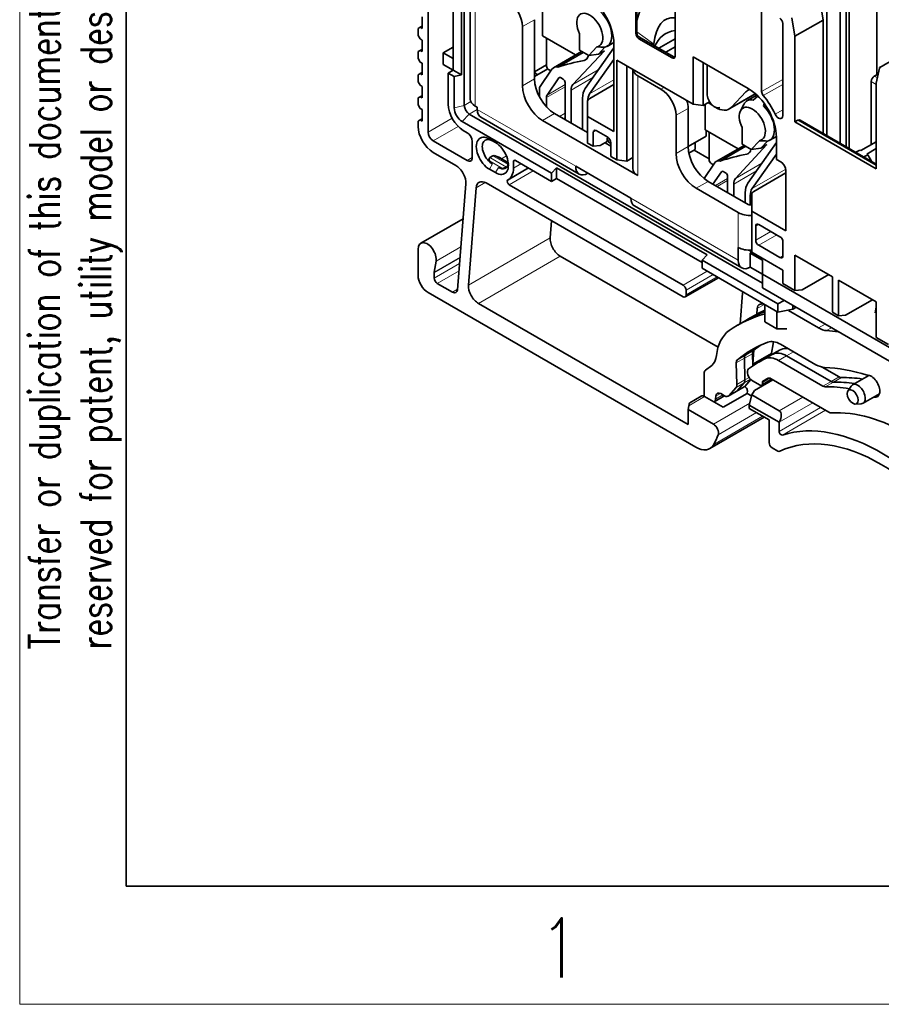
# Model space of a CAD drawing. Header units: millimetres. Extents: x 6 to 292, y 5 to 204.
# Tile 1 of 24: x 6 to 42, y 5 to 47. Entities that reach past the tile are written whole.
import ezdxf

# ---------------------------------------------------------------- set-up
doc = ezdxf.new("R2010")
doc.units = ezdxf.units.MM
for name, color, linetype in [('TEXT', 7, 'Continuous'), ('可见', 7, 'Continuous'), ('图框', 7, 'Continuous'), ('相切', 7, 'Continuous'), ('细实线', 7, 'Continuous'), ('轮廓线', 7, 'Continuous')]:
    doc.layers.add(name, color=color, linetype=linetype)
doc.layers.add('尺寸层', color=5, linetype='Continuous', lineweight=13)
doc.styles.add('SEACAD_romans_shx', font='romans.shx')
doc.styles.add('SEACAD_Solid_Edge_ANSI', font='seans.ttf', dxfattribs={"width": 0.8})

# ---------------------------------------------------------------- blocks, each defined once
blk = doc.blocks.new('SE4')
at = {"layer": '可见', "color": 7, "linetype": 'Continuous', "lineweight": 35}
for p, q in [((22.765, 41.873), (22.765, 51.547)), ((31.592, 46.068), (31.592, 50.372)), ((31.547, 46.043), (31.547, 50.347)), ((33.202, 49.391), (33.202, 45.087)), ((24.171, 48.311), (24.171, 44.291)), ((24.292, 42.999), (24.292, 48.633)), ((24.548, 48.486), (24.548, 43.269)), ((23.826, 48.266), (23.826, 44.49)), ((40.186, 41.403), (40.186, 47.884)), ((40.187, 41.402), (40.187, 47.883)), ((40.436, 48.027), (40.436, 41.259)), ((41.73, 47.922), (41.73, 44.296)), ((39.617, 47.554), (39.617, 41.732)), ((39.46, 46.611), (39.331, 47.391)), ((40.563, 47.248), (40.563, 41.185)), ((22.511, 46.746), (22.511, 46.256)), ((27.262, 46.625), (27.262, 44.126)), ((27.602, 47.017), (27.602, 45.939)), ((36.862, 43.587), (36.862, 46.985)), ((38.272, 45.925), (38.143, 46.706)), ((22.426, 46.305), (22.341, 46.256)), ((22.341, 46.256), (22.341, 45.962)), ((22.426, 46.305), (22.511, 46.354)), ((22.511, 46.256), (22.426, 46.305)), ((26.753, 46.331), (26.753, 43.832)), ((37.752, 46.47), (37.752, 42.568)), ((39.46, 46.611), (38.272, 45.925)), ((39.46, 41.822), (39.46, 46.611)), ((45.318, 46.605), (41.861, 44.609)), ((22.341, 45.962), (22.426, 45.815)), ((22.426, 45.815), (22.511, 45.766)), ((27.602, 45.939), (28.997, 45.133)), ((27.771, 45.841), (27.771, 44.665)), ((29.165, 46.032), (29.165, 45.33)), ((33.075, 45.014), (31.675, 45.822)), ((31.746, 45.863), (33.146, 45.055)), ((33.202, 45.816), (32.514, 45.419)), ((38.272, 45.925), (38.272, 42.3)), ((22.426, 45.325), (22.511, 45.374)), ((22.511, 45.766), (22.511, 45.276)), ((23.401, 45.225), (23.826, 45.47)), ((29.405, 43.714), (30.614, 45.434)), ((29.551, 45.107), (29.892, 45.474)), ((30.238, 45.462), (29.961, 45.165)), ((30.33, 45.498), (30.613, 45.662)), ((30.614, 45.62), (30.614, 41.897)), ((33.202, 45.473), (32.811, 45.248)), ((22.426, 45.325), (22.341, 45.276)), ((22.341, 45.276), (22.341, 44.982)), ((22.341, 44.982), (22.426, 44.835)), ((22.511, 45.276), (22.426, 45.325)), ((23.826, 44.98), (23.401, 45.225)), ((23.401, 45.225), (23.401, 44.735)), ((29.252, 45.28), (28.067, 44.596)), ((29.321, 45.24), (28.241, 44.617)), ((30.215, 45.312), (28.884, 43.881)), ((29.165, 45.33), (29.551, 45.107)), ((29.961, 45.165), (29.551, 45.107)), ((29.961, 45.165), (30.215, 45.312)), ((33.966, 43.048), (33.966, 45.057)), ((33.966, 45.057), (36.299, 43.71)), ((22.426, 44.835), (22.511, 44.786)), ((22.511, 44.786), (22.511, 44.296)), ((23.401, 44.735), (23.826, 44.49)), ((27.262, 44.42), (27.771, 44.714)), ((27.821, 44.547), (27.262, 44.224)), ((30.614, 44.944), (29.589, 43.485)), ((30.741, 40.697), (30.741, 44.91)), ((30.741, 44.91), (33.966, 43.048)), ((31.166, 40.648), (31.166, 44.665)), ((34.39, 42.999), (34.39, 44.812)), ((34.56, 43.486), (34.56, 44.714)), ((41.838, 44.573), (41.708, 43.941)), ((22.426, 44.345), (22.341, 44.296)), ((22.341, 44.296), (22.341, 44.002)), ((22.426, 44.345), (22.511, 44.394)), ((22.511, 44.296), (22.426, 44.345)), ((23.826, 44.49), (23.614, 44.368)), ((23.868, 44.221), (23.614, 44.368)), ((23.614, 44.368), (23.614, 43.048)), ((23.826, 44.49), (24.171, 44.291)), ((24.171, 44.291), (23.868, 44.221)), ((23.868, 42.901), (23.868, 44.221)), ((27.998, 44.531), (27.471, 43.762)), ((27.796, 43.441), (28.293, 44.167)), ((27.951, 44.463), (27.856, 44.518)), ((28.468, 44.116), (28.367, 44.174)), ((31.421, 44.517), (31.421, 40.33)), ((31.632, 44.249), (32.608, 43.685)), ((41.624, 44.235), (41.73, 44.296)), ((41.73, 44.296), (41.776, 44.27)), ((22.341, 44.002), (22.426, 43.855)), ((22.426, 43.855), (22.511, 43.807)), ((22.511, 43.807), (22.511, 43.317)), ((27.471, 43.762), (27.471, 43.362)), ((28.553, 43.969), (28.553, 42.401)), ((29.595, 43.297), (30.614, 43.885)), ((41.496, 41.345), (41.496, 44.015)), ((41.708, 43.941), (41.708, 40.316)), ((22.426, 43.366), (22.341, 43.317)), ((22.341, 43.317), (22.341, 43.023)), ((22.426, 43.366), (22.511, 43.415)), ((22.511, 43.317), (22.426, 43.366)), ((27.768, 42.938), (27.768, 43.336)), ((28.807, 43.645), (28.807, 42.254)), ((29.295, 41.973), (29.295, 43.304)), ((35.496, 42.852), (36.602, 43.49)), ((36.197, 43.578), (35.586, 42.923)), ((36.662, 43.435), (36.243, 43.193)), ((36.702, 43.385), (36.507, 43.229)), ((22.341, 43.023), (22.426, 42.876)), ((22.426, 42.876), (22.511, 42.827)), ((24.759, 42.975), (24.844, 42.926)), ((24.844, 42.926), (24.844, 42.828)), ((29.507, 43.182), (29.507, 43.175)), ((29.507, 43.175), (29.507, 42.536)), ((33.754, 42.877), (33.754, 41.26)), ((33.966, 43.048), (34.39, 42.999)), ((34.39, 42.999), (34.662, 43.157)), ((34.475, 43.048), (34.475, 41.971)), ((34.809, 42.985), (34.605, 43.124)), ((36.105, 43.041), (35.966, 42.767)), ((36.976, 43.062), (36.94, 42.979)), ((37.013, 43.022), (36.94, 42.979)), ((22.511, 42.827), (22.511, 42.337)), ((24.505, 42.632), (36.893, 35.48)), ((24.993, 42.498), (29.151, 40.098)), ((28.111, 42.657), (29.507, 41.85)), ((30.614, 41.897), (29.507, 42.536)), ((29.507, 42.536), (29.507, 41.409)), ((33.244, 42.583), (33.244, 40.966)), ((22.426, 42.386), (22.341, 42.337)), ((22.341, 42.337), (22.341, 42.116)), ((22.426, 42.386), (22.511, 42.435)), ((22.511, 42.337), (22.426, 42.386)), ((27.983, 40.134), (24.208, 42.314)), ((27.602, 42.363), (31.632, 40.036)), ((36.039, 42.064), (36.039, 41.362)), ((38.272, 42.3), (38.399, 42.374)), ((41.708, 40.316), (38.272, 42.3)), ((41.708, 40.524), (38.489, 42.382)), ((24.42, 41.848), (24.25, 41.946)), ((29.74, 41.275), (29.74, 41.863)), ((29.867, 41.936), (30.359, 41.652)), ((34.517, 41.701), (33.754, 41.26)), ((35.87, 41.165), (34.475, 41.971)), ((34.517, 41.946), (34.517, 41.701)), ((34.644, 41.873), (34.644, 40.697)), ((37.203, 41.53), (37.487, 41.693)), ((37.487, 41.652), (37.487, 40.721)), ((24.42, 40.672), (22.977, 41.505)), ((24.632, 41.481), (24.632, 40.795)), ((25.353, 41.579), (25.608, 41.432)), ((29.507, 41.409), (29.74, 41.275)), ((30.037, 41.3), (29.74, 41.275)), ((30.334, 41.471), (30.037, 41.3)), ((30.249, 41.422), (30.487, 41.285)), ((30.334, 41.471), (30.334, 41.618)), ((30.487, 41.383), (30.461, 41.398)), ((30.487, 41.432), (30.487, 40.844)), ((34.051, 41.432), (34.051, 41.138)), ((36.125, 41.312), (34.94, 40.628)), ((36.194, 41.272), (35.114, 40.649)), ((35.757, 39.913), (37.088, 41.344)), ((36.039, 41.362), (36.424, 41.139)), ((36.278, 39.716), (37.487, 41.436)), ((36.424, 41.139), (36.765, 41.506)), ((37.111, 41.494), (36.834, 41.197)), ((36.834, 41.197), (37.088, 41.344)), ((41.708, 41.467), (41.051, 41.088)), ((23.939, 40.459), (22.977, 41.014)), ((25.373, 40.795), (25.499, 40.868)), ((25.592, 40.867), (25.551, 40.877)), ((30.487, 40.844), (30.741, 40.697)), ((31.166, 40.648), (31.421, 40.796)), ((33.784, 40.984), (34.051, 41.138)), ((34.644, 40.746), (34.008, 41.113)), ((36.834, 41.197), (36.424, 41.139)), ((37.487, 40.946), (36.462, 39.488)), ((41.008, 41.112), (40.849, 41.02)), ((41.051, 41.088), (41.008, 41.112)), ((41.348, 40.916), (41.188, 40.824)), ((41.708, 41.173), (41.305, 40.941)), ((41.348, 40.916), (41.305, 40.941)), ((41.507, 40.64), (41.348, 40.916)), ((25.866, 40.748), (26.121, 40.601)), ((26.096, 40.402), (26.075, 40.39)), ((26.371, 40.623), (26.371, 40.354)), ((26.456, 40.672), (27.983, 39.791)), ((31.335, 39.08), (29.002, 40.428)), ((30.741, 40.697), (31.166, 40.648)), ((31.378, 40.77), (31.421, 40.745)), ((34.871, 40.563), (34.426, 39.913)), ((34.824, 40.495), (34.729, 40.55)), ((37.487, 40.721), (37.678, 40.611)), ((25.608, 40.158), (25.353, 40.305)), ((26.148, 39.86), (27.006, 40.355)), ((27.983, 40.134), (28.195, 40.362)), ((27.983, 40.134), (27.983, 39.791)), ((34.559, 36.687), (28.195, 40.362)), ((28.195, 39.914), (28.195, 40.362)), ((34.806, 39.673), (35.166, 40.199)), ((35.341, 40.148), (35.24, 40.206)), ((35.426, 40.001), (35.426, 39.315)), ((36.532, 39.366), (37.89, 40.15)), ((37.89, 40.244), (37.89, 37.696)), ((24.361, 39.682), (24.007, 35.206)), ((33.541, 34.915), (25.216, 39.721)), ((33.541, 35.406), (26.192, 39.649)), ((27.983, 39.791), (28.195, 39.914)), ((34.347, 36.362), (28.195, 39.914)), ((34.602, 39.791), (36.299, 38.811)), ((35.681, 39.677), (35.681, 39.168)), ((24.794, 39.518), (24.468, 35.407)), ((34.093, 39.497), (35.875, 38.468)), ((36.168, 38.886), (36.168, 39.306)), ((36.381, 39.184), (36.381, 38.791)), ((36.444, 38.531), (36.444, 39.243)), ((31.484, 38.751), (36.024, 36.13)), ((37.89, 37.696), (36.444, 38.531)), ((36.444, 38.531), (36.444, 36.792)), ((24.245, 38.211), (22.453, 37.176)), ((27.983, 38.124), (27.926, 37.404)), ((36.614, 37.306), (36.614, 37.894)), ((36.741, 37.968), (37.636, 37.451)), ((37.636, 36.57), (36.741, 37.086)), ((37.763, 37.231), (37.763, 36.643)), ((22.341, 36.929), (22.341, 35.821)), ((34.559, 36.687), (34.347, 36.46)), ((35.875, 36.998), (35.875, 36.459)), ((36.384, 36.851), (36.384, 36.876)), ((36.448, 36.79), (36.384, 36.753)), ((36.384, 36.753), (36.893, 36.459)), ((36.384, 36.753), (36.384, 36.165)), ((36.444, 36.792), (37.763, 36.031)), ((38.272, 36.676), (38.272, 35.173)), ((38.272, 36.676), (39.863, 35.758)), ((23.099, 36.415), (23.022, 35.954)), ((28.348, 36.627), (35.021, 32.775)), ((34.347, 36.117), (34.347, 36.46)), ((37.551, 34.61), (34.347, 36.46)), ((36.893, 36.459), (36.893, 35.871)), ((23.02, 35.93), (23.02, 35.699)), ((34.347, 36.117), (37.551, 34.267)), ((36.384, 36.165), (36.893, 35.871)), ((36.893, 35.871), (46.397, 30.385)), ((36.893, 35.871), (36.893, 35.284)), ((37.763, 36.031), (37.763, 35.467)), ((38.569, 35.198), (39.701, 35.851)), ((23.795, 35.104), (23.147, 35.478)), ((33.631, 34.906), (35.038, 35.718)), ((37.763, 35.467), (38.272, 35.173)), ((39.863, 35.758), (39.863, 34.255)), ((40.117, 34.108), (40.117, 35.611)), ((40.117, 35.611), (41.708, 34.692)), ((34.075, 28.557), (22.765, 35.086)), ((33.669, 35.186), (33.669, 34.988)), ((36.059, 35.06), (35.957, 33.774)), ((36.893, 35.284), (46.397, 29.797)), ((38.272, 35.173), (38.569, 35.198)), ((33.751, 29.515), (24.891, 34.631)), ((36.993, 34.563), (36.999, 34.56)), ((36.999, 34.585), (36.999, 33.851)), ((37.551, 34.61), (37.818, 34.75)), ((37.551, 34.267), (37.551, 34.61)), ((41.546, 34.786), (40.414, 34.132)), ((41.708, 34.692), (41.708, 33.189)), ((36.676, 34.411), (36.657, 34.175)), ((37.508, 33.557), (37.508, 34.292)), ((38.187, 34.39), (37.551, 34.267)), ((39.264, 33.595), (37.994, 34.328)), ((39.264, 33.595), (37.994, 34.328)), ((38.187, 34.536), (38.187, 34.39)), ((38.187, 34.39), (38.314, 34.463)), ((39.863, 34.255), (40.117, 34.108)), ((40.117, 34.108), (40.414, 34.132)), ((41.666, 34.233), (41.708, 34.486)), ((36.188, 33.907), (35.849, 33.711)), ((36.527, 34.103), (36.188, 33.907)), ((36.999, 33.851), (37.508, 33.557)), ((37.508, 33.557), (37.933, 33.557)), ((37.357, 33.013), (37.263, 32.449)), ((37.664, 32.902), (39.157, 32.04)), ((41.708, 33.189), (42.218, 32.895)), ((36.486, 31.988), (36.471, 32.505)), ((36.537, 32.656), (36.49, 32.065)), ((36.49, 32.065), (37.275, 32.518)), ((37.427, 32.544), (37.088, 32.348)), ((35.819, 31.203), (35.792, 32.113)), ((36.158, 31.399), (36.131, 32.309)), ((36.158, 31.399), (36.131, 32.309)), ((36.49, 32.065), (36.49, 31.99)), ((37.088, 32.348), (36.749, 32.152)), ((39.456, 31.133), (37.58, 32.216)), ((39.795, 31.329), (37.919, 32.412)), ((39.795, 31.329), (37.919, 32.412)), ((34.433, 31.673), (34.433, 30.74)), ((34.484, 31.803), (34.756, 32.012)), ((40.135, 31.525), (39.422, 31.936)), ((36.122, 31.274), (35.81, 30.925)), ((36.122, 31.274), (35.81, 30.925)), ((36.407, 31.409), (36.15, 31.121)), ((36.469, 31.363), (36.807, 31.168)), ((37.339, 31.399), (36.554, 30.946)), ((36.867, 31.162), (37.207, 31.358)), ((36.892, 31.217), (36.892, 31.284)), ((37.026, 31.219), (37.002, 31.239)), ((37.207, 31.358), (37.309, 31.417)), ((37.232, 31.413), (37.232, 31.459)), ((37.232, 31.413), (37.232, 31.459)), ((37.26, 31.445), (39.707, 30.032)), ((41.391, 31.589), (40.699, 31.189)), ((35.295, 30.723), (35.137, 30.815)), ((36.25, 30.828), (35.232, 30.24)), ((35.445, 30.708), (35.785, 30.904)), ((35.782, 31.078), (35.471, 30.729)), ((35.785, 30.904), (36.124, 31.1)), ((36.196, 31.072), (36.145, 31.117)), ((36.25, 30.828), (36.259, 30.932)), ((36.438, 30.72), (36.25, 30.828)), ((36.554, 30.946), (36.448, 30.763)), ((40.644, 31.137), (40.507, 30.924)), ((41.149, 30.41), (41.841, 30.81)), ((34.301, 30.706), (33.82, 30.428)), ((35.232, 30.24), (34.451, 30.691)), ((34.854, 30.471), (35.193, 30.667)), ((34.925, 30.713), (34.915, 30.587)), ((35.193, 30.667), (35.294, 30.724)), ((36.342, 30.334), (36.448, 30.763)), ((36.448, 30.763), (37.602, 30.096)), ((40.823, 30.376), (41.076, 30.389)), ((33.783, 30.305), (33.751, 30.14)), ((33.751, 30.14), (34.823, 29.521)), ((33.751, 30.14), (33.751, 29.515)), ((37.602, 29.606), (36.342, 30.334)), ((36.342, 30.334), (36.342, 30.187)), ((37.178, 29.704), (36.342, 30.187)), ((34.675, 28.497), (36.972, 29.823)), ((37.178, 29.704), (37.178, 28.749)), ((37.602, 29.221), (37.602, 29.606)), ((37.305, 28.529), (37.545, 28.39))]:
    blk.add_line(p, q, dxfattribs=at)
for centre, radius, start, end in [((32.207, 46.076), 0.615, 180.7256, 191.3856), ((27.968, 46.139), 4.363, 352.2222, 352.9775), ((39.518, 114.394), 72.94, 267.83703, 268.10832), ((25.542, 40.783), 0.0949, 84.1745, 117.044), ((25.881, 40.725), 0.387, 274.0524, 300.0372)]:
    blk.add_arc(centre, radius, start, end, dxfattribs=at)
for centre, major_axis, ratio, start_param, end_param in [((29.426, 46.306), (-0.84, 1.455), 0.57735, 3.926991, 5.497787), ((33.901, 43.251), (-1.562, 4.436), 0.410754, 0.076742, 0.585966), ((26.117, 46.698), (-0.45, 0.779), 0.57735, 3.926991, 5.497787), ((29.596, 46.183), (0.39, -0.675), 0.57735, -0.217528, 4.602998), ((29.85, 46.329), (-0.48, 0.831), 0.57735, 2.96323, 5.173324), ((34.072, 43.35), (1.171, -3.327), 0.410754, 2.937231, 3.8332), ((37.625, 46.544), (-0.09, 0.156), 0.57735, 3.926991, 5.497787), ((31.675, 45.969), (0.09, -0.156), 0.57735, 3.926991, 5.497787), ((31.639, 45.949), (0.166, -0.112), 0.075137, 4.548713, 5.461147), ((34.072, 44.555), (1.587, -1.194), 0.711531, 2.566487, 3.332258), ((51.4, 64.829), (-43.502, -9.766), 0.38554, 0.969418, 0.978478), ((29.123, 45.449), (-0.3, 0.52), 0.57735, 2.939878, 3.733313), ((33.075, 45.161), (-0.09, 0.156), 0.57735, 2.356194, 3.926991), ((33.039, 45.14), (-0.166, 0.112), 0.075137, -3.963631, -3.524314), ((27.856, 44.616), (0.06, -0.104), 0.57735, 3.926991, 5.497787), ((28.367, 44.077), (0.3, -0.52), 0.57735, 2.657787, 3.411517), ((38.277, 24.159), (-11.445, 19.824), 0.57735, 6.08147, 6.166598), ((41.921, 44.505), (0.06, -0.104), 0.57735, 2.356194, 3.718911), ((27.39, 44.543), (-0.15, 0.26), 0.57735, 1.712693, 2.356194), ((28.111, 43.636), (-0.6, 1.039), 0.57735, 0.785398, 2.356194), ((28.367, 44.077), (0.06, -0.104), 0.57735, 2.356194, 3.411517), ((32.141, 44.543), (0.72, 0), 0.57735, 3.204257, 3.926991), ((41.624, 44.088), (-0.09, -0.156), 0.57735, 3.926991, 5.497787), ((27.602, 43.342), (-0.6, 1.039), 0.57735, 0.785398, 2.356194), ((28.468, 44.018), (-0.06, 0.104), 0.57735, 3.926991, 5.497787), ((29.232, 43.4), (-0.3, 0.52), 0.57735, 0.175264, 0.785398), ((30.115, 42.831), (-0.58, 1.004), 0.57735, 0.261799, 0.785398), ((36.299, 42.338), (-0.84, 1.455), 0.57735, 3.926991, 5.497787), ((27.98, 43.213), (-0.15, 0.26), 0.57735, 0.269925, 0.785398), ((30.115, 42.831), (-0.43, 0.744), 0.57735, 0.261799, 0.785398), ((29.807, 43.175), (-0.3, 0), 0.57735, 5.497787, 6.283185), ((32.608, 42.95), (-0.45, 0.779), 0.57735, 3.926991, 5.497787), ((34.876, 43.303), (-0.223, 0.387), 0.57735, 0.785398, 3.141593), ((36.904, 42.598), (0.61, -1.057), 0.57735, 3.057359, 3.316126), ((36.989, 43.514), (0.09, -0.156), 0.57735, 3.926991, 5.029277), ((36.299, 42.338), (0.99, -1.715), 0.57735, 1.413115, 1.887684), ((24.25, 42.681), (-0.45, 0.779), 0.57735, 0.785398, 2.356194), ((24.208, 42.706), (0.24, -0.416), 0.57735, 3.926991, 5.497787), ((24.505, 42.877), (0.15, -0.26), 0.57735, 3.926991, 5.497787), ((25.268, 43.269), (0.72, 0), 0.57735, 3.141593, 3.926991), ((33.117, 43.244), (0.45, -0.779), 0.57735, 0.785398, 1.196915), ((34.928, 43.836), (-0.568, 0.984), 0.57735, 2.314022, 3.316126), ((36.469, 42.214), (0.39, -0.675), 0.57735, -0.217528, 4.602998), ((36.723, 42.361), (0.48, -0.831), 0.57735, 2.680658, 3.50296), ((36.723, 42.361), (-0.48, 0.831), 0.57735, 2.96323, 5.173324), ((25.353, 43.122), (0.36, 0.624), 0.57735, 2.356194, 3.141593), ((37.576, 42.671), (-0.125, 0.217), 0.57735, 1.413115, 3.926991), ((22.977, 41.749), (0.45, -0.779), 0.57735, 3.926991, 5.497787), ((38.399, 42.227), (-0.09, -0.156), 0.57735, 3.141593, 3.926991), ((22.977, 41.75), (0.15, -0.26), 0.57735, 3.926991, 5.497787), ((24.42, 41.603), (-0.15, 0.26), 0.57735, 3.926991, 5.497787), ((25.353, 40.942), (0.39, -0.675), 0.57735, 2.356194, 5.497787), ((25.48, 41.015), (0.3, -0.52), 0.57735, 2.356194, 5.497787), ((29.867, 41.789), (0.09, -0.156), 0.57735, 2.356194, 3.926991), ((30.359, 41.505), (-0.09, 0.156), 0.57735, 3.926991, 5.497787), ((25.608, 40.795), (-0.39, 0.675), 0.57735, 2.356194, 5.497787), ((30.461, 41.544), (0.09, -0.156), 0.57735, 3.926991, 5.497787), ((34.602, 40.77), (-0.6, 1.039), 0.57735, 0.785398, 2.356194), ((24.42, 40.917), (-0.15, 0.26), 0.57735, 2.356194, 3.926991), ((25.132, 40.814), (0.848, -0.187), 0.201906, 0.568139, 1.041254), ((34.093, 40.476), (-0.6, 1.039), 0.57735, 0.785398, 2.356194), ((45.15, 20.191), (-11.445, 19.824), 0.57735, 6.08147, 6.166598), ((35.996, 41.481), (-0.3, 0.52), 0.57735, 2.939878, 3.733313), ((23.939, 39.969), (-0.3, 0.52), 0.57735, 3.839724, 5.497787), ((25.905, 41.26), (-0.424, -0.735), 0.57735, 5.928975, 6.283185), ((25.735, 40.868), (-0.3, 0.52), 0.57735, 2.356194, 3.786395), ((26.159, 41.113), (0.424, 0.735), 0.57735, 3.141593, 3.496027), ((25.386, 40.667), (0.848, -0.187), 0.201906, 0.474611, 0.568139), ((26.456, 40.574), (0.06, -0.104), 0.57735, 2.356194, 3.926991), ((29.511, 40.721), (0.36, 0.624), 0.57735, 2.356194, 3.926991), ((34.729, 40.648), (0.06, -0.104), 0.57735, 3.926991, 5.497787), ((35.24, 40.108), (0.3, -0.52), 0.57735, 2.657787, 3.411517), ((37.678, 40.366), (-0.15, 0.26), 0.57735, 3.926991, 5.497787), ((25.608, 40.795), (-0.54, 0.935), 0.57735, 3.115958, 3.926991), ((32.141, 40.33), (0.72, 0), 0.57735, 3.141593, 3.926991), ((35.24, 40.108), (0.06, -0.104), 0.57735, 2.356194, 3.411517), ((35.341, 40.05), (-0.06, 0.104), 0.57735, 3.926991, 5.497787), ((25.216, 39.231), (0.3, -0.52), 0.57735, 2.356194, 3.839724), ((26.192, 39.747), (0.06, -0.104), 0.57735, 3.115945, 5.497787), ((36.105, 39.432), (-0.3, 0.52), 0.57735, 0.175264, 0.785398), ((36.988, 38.833), (-0.58, 1.004), 0.57735, 0.261799, 0.785398), ((36.988, 38.833), (-0.43, 0.744), 0.57735, 0.261799, 0.785398), ((36.744, 39.243), (-0.3, 0), 0.57735, 5.497787, 6.283185), ((31.844, 39.374), (0.36, 0.624), 0.57735, 2.356194, 3.141593), ((36.384, 38.86), (0.12, 0), 0.57735, 3.926991, 5.238028), ((36.384, 38.762), (0.72, 0), 0.57735, 3.926991, 4.796114), ((36.741, 37.821), (0.09, -0.156), 0.57735, 2.356194, 3.926991), ((22.723, 36.709), (0.27, -0.468), 0.57735, 0.610865, 3.926991), ((28.348, 37.117), (-0.3, 0.52), 0.57735, 0.698132, 2.356194), ((36.741, 37.233), (0.09, -0.156), 0.57735, 3.926991, 5.497787), ((37.636, 37.304), (-0.09, 0.156), 0.57735, 3.926991, 5.497787), ((36.384, 37.292), (-0.72, 0), 0.57735, 0.785398, 1.654522), ((36.469, 36.9), (0.06, 0.104), 0.57735, 2.356194, 3.63235), ((37.636, 36.717), (-0.09, 0.156), 0.57735, 2.356194, 3.926991), ((36.384, 36.753), (0.36, 0.624), 0.57735, 2.356194, 3.926991), ((22.765, 35.576), (-0.3, 0.52), 0.57735, 0.785398, 2.356194), ((23.147, 35.857), (-0.09, 0.156), 0.57735, 0.610865, 0.785398), ((23.147, 35.625), (0.09, -0.156), 0.57735, 3.926991, 5.497787), ((24.891, 35.121), (0.3, -0.52), 0.57735, 3.839724, 5.497787), ((33.541, 35.259), (0.09, -0.156), 0.57735, 0.785398, 2.356194), ((23.795, 35.349), (-0.15, 0.26), 0.57735, 2.356194, 3.839724), ((33.541, 35.062), (-0.09, 0.156), 0.57735, 2.356194, 3.926991), ((35.637, 35.346), (-0.3, 0.52), 0.57735, 3.839724, 3.979661), ((36.993, 34.196), (0.225, -0.39), 0.57735, 2.356194, 3.839724), ((43.109, 21.136), (7.26, -12.575), 0.57735, 2.993512, 3.192671), ((43.448, 21.332), (7.26, -12.575), 0.57735, 3.035302, 3.141593), ((43.448, 21.332), (7.26, -12.575), 0.57735, 3.035302, 3.141593), ((43.787, 21.528), (7.26, -12.575), 0.57735, 3.078554, 3.141593), ((37.062, 30.93), (-1.5, 2.598), 0.57735, 0.051078, 0.671988), ((39.264, 34.575), (0.6, -1.039), 0.57735, 5.497787, 5.917458), ((39.264, 34.575), (0.6, -1.039), 0.57735, 5.497787, 5.917458), ((43.448, 21.332), (-6.66, 11.535), 0.57735, -0.422308, -0.365727), ((43.448, 21.332), (-6.66, 11.535), 0.57735, -0.422308, -0.365727), ((43.109, 21.136), (6.66, -11.535), 0.57735, 3.044573, 3.237686), ((37.664, 31.922), (-0.6, 1.039), 0.57735, 5.497787, 6.186166), ((43.448, 21.332), (6.66, -11.535), 0.57735, 3.167077, 3.237686), ((43.448, 21.332), (6.66, -11.535), 0.57735, 3.167077, 3.237686), ((36.683, 32.391), (-0.15, 0.26), 0.57735, 0.096094, 0.820305), ((43.787, 21.528), (6.66, -11.535), 0.57735, 3.192577, 3.237686), ((43.448, 21.332), (6.36, -11.016), 0.57735, 3.102245, 3.141593), ((43.448, 21.332), (6.36, -11.016), 0.57735, 3.102245, 3.141593), ((37.919, 31.432), (-0.6, 1.039), 0.57735, 5.497787, 6.243838), ((37.919, 31.432), (-0.6, 1.039), 0.57735, 5.497787, 6.243838), ((43.787, 21.528), (6.36, -11.016), 0.57735, 3.102245, 3.141593), ((38.258, 31.628), (-0.6, 1.039), 0.57735, 5.815348, 6.243838), ((34.111, 33.022), (0.6, -1.039), 0.57735, 0.076907, 0.671988), ((36.004, 31.999), (-0.15, 0.26), 0.57735, 0.096094, 0.820305), ((36.343, 32.195), (-0.15, 0.26), 0.57735, 0.096094, 0.820305), ((36.343, 32.195), (-0.15, 0.26), 0.57735, 0.096094, 0.820305), ((43.109, 21.136), (6.36, -11.016), 0.57735, 3.102245, 3.213351), ((37.58, 31.236), (-0.6, 1.039), 0.57735, 5.497787, 6.243838), ((34.645, 31.551), (-0.15, 0.26), 0.57735, 0.076907, 0.785398), ((36.469, 31.608), (-0.15, 0.26), 0.57735, 0.071759, 2.356194), ((39.157, 33.02), (0.6, -1.039), 0.57735, 5.497787, 5.941356), ((43.109, 21.136), (-5.91, 10.236), 0.57735, 5.713105, 5.941356), ((35.946, 31.513), (0.15, -0.26), 0.57735, 0.188001, 0.820305), ((35.946, 31.513), (0.15, -0.26), 0.57735, 0.188001, 0.820305), ((36.977, 31.235), (-0.06, 0.104), 0.57735, 0.038205, 0.785398), ((43.109, 21.136), (-5.97, 10.34), 0.57735, 0.004936, 0.038205), ((37.26, 31.2), (0.15, -0.26), 0.57735, 2.356194, 3.146528), ((37.147, 31.462), (-0.06, 0.104), 0.57735, 3.141593, 3.926991), ((37.147, 31.462), (-0.06, 0.104), 0.57735, 3.141593, 3.926991), ((39.795, 31.574), (0.15, -0.26), 0.57735, 5.497787, 5.976257), ((39.795, 31.574), (0.15, -0.26), 0.57735, 5.497787, 5.976257), ((43.448, 21.332), (-5.46, 9.457), 0.57735, -0.433243, -0.306928), ((43.448, 21.332), (-5.46, 9.457), 0.57735, -0.433243, -0.306928), ((40.135, 31.77), (0.15, -0.26), 0.57735, 5.497787, 5.976257), ((43.787, 21.528), (-5.46, 9.457), 0.57735, -0.433243, -0.306928), ((40.924, 30.8), (0.225, -0.39), 0.57735, 0, 3.428349), ((41.496, 31.13), (-0.255, 0.442), 0.57735, 2.651635, 5.999859), ((35.137, 30.57), (0.15, -0.26), 0.57735, 2.356194, 3.839724), ((35.607, 31.317), (0.15, -0.26), 0.57735, 0.188001, 0.820305), ((35.635, 31.164), (-0.15, 0.26), 0.57735, 3.141593, 3.329594), ((35.635, 31.164), (-0.15, 0.26), 0.57735, 3.141593, 3.329594), ((35.974, 31.36), (-0.15, 0.26), 0.57735, 3.141593, 3.329594), ((36.174, 30.99), (0.06, -0.104), 0.57735, 0.695542, 2.094395), ((36.807, 31.266), (-0.06, 0.104), 0.57735, 2.356194, 3.926991), ((39.456, 31.378), (0.15, -0.26), 0.57735, 5.497787, 5.976257), ((43.109, 21.136), (-5.46, 9.457), 0.57735, -0.45043, -0.306928), ((33.783, 30.06), (-0.04, -0.369), 0.09446, 3.210596, 3.995994), ((34.451, 30.446), (0.15, -0.26), 0.57735, 2.356194, 3.141593), ((34.518, 30.691), (-0.06, 0.104), 0.57735, 0.785398, 1.191903), ((34.704, 30.73), (-0.15, 0.26), 0.57735, 3.068558, 3.839724), ((35.043, 30.926), (-0.15, 0.26), 0.57735, 3.141595, 3.690478), ((35.043, 30.926), (-0.15, 0.26), 0.57735, 3.141593, 3.690478), ((35.295, 30.968), (-0.15, 0.26), 0.57735, 2.356194, 3.329594), ((40.924, 30.8), (0.225, -0.39), 0.57735, 5.996429, 6.283185), ((37.39, 29.729), (0.212, 0.367), 0.57735, 4.712389, 6.283185), ((39.707, 30.277), (0.15, -0.26), 0.57735, 5.497787, 5.99849), ((43.109, 21.136), (-4.86, 8.418), 0.57735, 4.997085, 5.99849), ((41.921, 20.476), (-4.8, 8.314), 0.57735, 4.808132, 6.161531), ((34.823, 29.276), (0.15, -0.26), 0.57735, 0.455517, 2.356194), ((37.687, 29.172), (0.06, -0.104), 0.57735, 3.926991, 6.161531), ((41.921, 20.475), (-4.5, 7.794), 0.57735, 4.757926, 6.237648), ((31.211, 32.79), (2.85, -4.936), 0.57735, 0.334935, 0.455517), ((37.305, 28.676), (-0.09, 0.156), 0.57735, 0.785398, 2.356194), ((34.075, 29.536), (-0.6, 1.039), 0.57735, 2.356194, 3.476527), ((37.545, 28.537), (0.09, -0.156), 0.57735, 5.497787, 6.237648)]:
    blk.add_ellipse(centre, major_axis=major_axis, ratio=ratio, start_param=start_param, end_param=end_param, dxfattribs=at)
blk.add_ellipse((40.711, 30.677), major_axis=(-0.165, 0.286), ratio=0.57735, dxfattribs=at)
blk.add_open_spline([(25.373, 40.795), (25.351, 40.782), (25.34, 40.757), (25.339, 40.706), (25.347, 40.68), (25.36, 40.656)], degree=3, knots=[0, 0, 0, 0, 0.5, 0.5, 1, 1, 1, 1], dxfattribs=at)
at = {"layer": '相切', "color": 7, "linetype": 'Continuous', "lineweight": 13}
for p, q in [((24.759, 42.975), (24.759, 48.217)), ((26.753, 46.331), (27.262, 46.625)), ((31.547, 46.043), (31.592, 46.068)), ((31.592, 46.106), (32.298, 45.606)), ((31.746, 45.863), (31.675, 45.822)), ((29.357, 44.905), (29.477, 44.974)), ((33.146, 45.055), (33.075, 45.014)), ((26.753, 43.832), (27.262, 44.126)), ((28.325, 44.186), (28.293, 44.167)), ((29.732, 44.179), (28.807, 43.645)), ((28.884, 43.881), (29.959, 44.502)), ((31.632, 40.036), (31.632, 44.249)), ((41.753, 44.16), (41.624, 44.235)), ((28.553, 43.789), (27.768, 43.336)), ((27.796, 43.441), (28.553, 43.878)), ((29.589, 43.485), (30.614, 44.077)), ((32.735, 43.759), (32.608, 43.685)), ((36.862, 43.587), (37.752, 44.101)), ((37.752, 43.89), (36.931, 43.416)), ((41.708, 43.892), (41.496, 44.015)), ((36.588, 43.502), (35.586, 42.923)), ((36.361, 43.673), (36.197, 43.578)), ((23.868, 42.901), (24.292, 42.999)), ((24.292, 42.999), (24.573, 43.161)), ((29.508, 43.182), (29.507, 43.182)), ((33.244, 42.583), (33.754, 42.877)), ((22.765, 41.873), (23.779, 42.458)), ((24.505, 42.632), (24.208, 42.314)), ((24.505, 42.632), (24.844, 42.828)), ((29.002, 40.428), (24.844, 42.828)), ((27.602, 42.363), (28.111, 42.657)), ((28.319, 42.536), (28.553, 42.671)), ((28.553, 42.475), (28.489, 42.438)), ((37.432, 42.633), (37.752, 42.818)), ((22.977, 41.505), (24.033, 42.115)), ((38.399, 42.374), (41.708, 40.463)), ((29.867, 41.936), (29.74, 41.863)), ((30.334, 41.618), (30.375, 41.642)), ((30.487, 41.412), (30.461, 41.398)), ((33.244, 40.966), (33.754, 41.26)), ((24.632, 40.795), (24.42, 40.672)), ((26.075, 40.39), (25.373, 40.795)), ((25.499, 40.868), (26.142, 40.496)), ((26.153, 40.543), (25.592, 40.867)), ((26.073, 40.868), (25.866, 40.748)), ((36.23, 40.937), (36.35, 41.006)), ((25.48, 40.525), (25.353, 40.305)), ((25.36, 40.656), (25.909, 40.339)), ((25.608, 40.158), (25.735, 40.379)), ((26.121, 40.601), (26.147, 40.616)), ((26.456, 40.672), (26.371, 40.623)), ((26.371, 40.354), (26.69, 40.538)), ((35.757, 39.913), (36.867, 40.554)), ((26.192, 39.649), (27.21, 40.237)), ((35.198, 40.218), (35.166, 40.199)), ((36.64, 40.231), (35.681, 39.677)), ((36.462, 39.488), (37.883, 40.308)), ((25.179, 39.741), (24.794, 39.518)), ((34.093, 39.497), (34.602, 39.791)), ((34.911, 39.612), (35.426, 39.91)), ((35.426, 39.821), (34.988, 39.568)), ((36.444, 39.221), (36.381, 39.184)), ((35.875, 36.459), (31.335, 39.08)), ((35.875, 38.468), (35.875, 36.998)), ((36.741, 37.968), (36.614, 37.894)), ((36.614, 37.306), (37.25, 37.674)), ((37.505, 37.527), (36.741, 37.086)), ((24.468, 35.407), (27.926, 37.404)), ((23.099, 36.415), (24.15, 37.022)), ((36.384, 36.851), (36.444, 36.816)), ((37.636, 36.57), (37.763, 36.643)), ((24.114, 36.562), (23.02, 35.93)), ((23.02, 35.699), (24.095, 36.319)), ((23.022, 35.954), (24.116, 36.586)), ((24.891, 34.631), (28.348, 36.627)), ((23.147, 35.478), (24.07, 36.011)), ((33.541, 35.406), (34.56, 35.994)), ((34.814, 35.847), (33.669, 35.186)), ((33.669, 34.988), (34.985, 35.748)), ((23.795, 35.104), (24.008, 35.227)), ((36.965, 34.578), (36.676, 34.411)), ((39.264, 33.595), (39.541, 33.755)), ((39.61, 33.48), (39.814, 33.597)), ((36.131, 32.309), (36.471, 32.505)), ((36.18, 32.446), (36.519, 32.642)), ((37.004, 32.288), (37.343, 32.484)), ((37.343, 32.484), (37.682, 32.68)), ((37.919, 32.412), (38.216, 32.583)), ((35.792, 32.113), (36.131, 32.309)), ((35.84, 32.25), (36.18, 32.446)), ((37.58, 32.216), (37.919, 32.412)), ((35.782, 31.078), (36.122, 31.274)), ((35.819, 31.203), (36.158, 31.399)), ((36.122, 31.274), (36.388, 31.428)), ((36.158, 31.399), (36.332, 31.5)), ((36.892, 31.284), (37.21, 31.467)), ((36.892, 31.217), (37.232, 31.413)), ((36.915, 31.338), (37.15, 31.473)), ((37.232, 31.413), (37.274, 31.437)), ((39.456, 31.133), (39.795, 31.329)), ((39.553, 31.104), (39.893, 31.3)), ((39.795, 31.329), (40.135, 31.525)), ((39.893, 31.3), (40.232, 31.496)), ((34.925, 30.713), (35.118, 30.825)), ((35.471, 30.729), (35.81, 30.925)), ((35.81, 30.925), (36.15, 31.121)), ((34.451, 30.691), (33.783, 30.305)), ((34.823, 29.521), (36.361, 30.409)), ((34.915, 30.587), (35.223, 30.765)), ((38.599, 30.672), (37.602, 30.096)), ((37.602, 29.606), (39.024, 30.427)), ((36.641, 30.014), (35.024, 29.081)), ((37.602, 29.221), (39.357, 30.234)), ((39.561, 30.117), (37.739, 29.065)), ((36.905, 29.862), (34.839, 28.669))]:
    blk.add_line(p, q, dxfattribs=at)
blk = doc.blocks.new('A4-drawing_frame')
at = {"layer": '细实线', "color": 7, "linetype": 'Continuous', "lineweight": 13}
for p, q in [((-286.5, 199), (-286.5, 0)), ((-286.5, 0), (0, 0))]:
    blk.add_line(p, q, dxfattribs=at)
at = {"layer": '轮廓线', "color": 7, "linetype": 'Continuous', "lineweight": 35}
for p, q in [((-282, 195), (-282, 5)), ((-282, 5), (-5, 5))]:
    blk.add_line(p, q, dxfattribs=at)
at = {"layer": 'TEXT', "insert": (-286.103, 15), "char_height": 1.3, "width": 171.21782, "attachment_point": 1, "rotation": 90, "style": 'SEACAD_Solid_Edge_ANSI'}
blk.add_mtext('{\\fromans|b0||i0||c0|p34;\\C7;\\H1.3;\\W0.752;Transfer or duplication of this document as well as the utilization or communication of its contents are prohibited unless explicit authorization is granted. Violations will be liable for compensation. All rights      \\P}{\\fromans|b0||i0||c0|p34;\\C7;\\H1.3;\\W0.752;reserved for patent, utility model or designs registrations}{\\fromans|b0||i0||c0|p34;\\C7;\\H1.3;\\W0.752;.}{\\fSolid Edge ANSI|b0||i0||c0|p34;\\C7;\\H1.3;\\W0.752;  非给予明确授权，否则禁止转让、复制、利用、交流本文件的内容。侵犯者将负赔偿责任。本公司保留对涉及发明、实用新型和外观专利的所有权利。}', dxfattribs=at)
at = {"layer": 'TEXT', "insert": (-263.681, 1.134), "char_height": 2.5, "width": 1.88357, "attachment_point": 8, "style": 'SEACAD_romans_shx'}
blk.add_mtext('{\\fromans|b0||i0||c0|p34;\\C7;\\H2.5;\\W0.8;1}', dxfattribs=at)

msp = doc.modelspace()

# ---------------------------------------------------------------- block references
at = {"layer": '图框', "color": 7}
msp.add_blockref('A4-drawing_frame', (292, 5), dxfattribs=at)
at = {"layer": '尺寸层'}
msp.add_blockref('SE4', (0, 0), dxfattribs=at)

doc.saveas('drawing.dxf')
